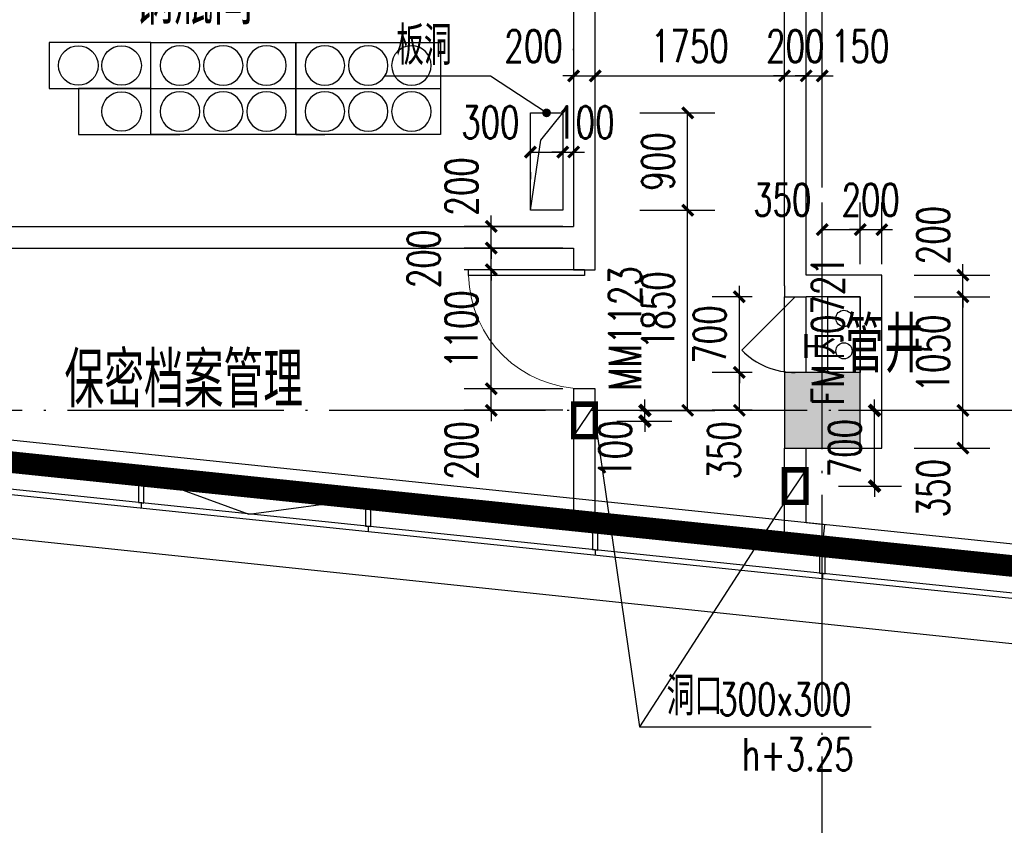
# Model space of a CAD drawing. Extents: x 797781 to 1255204, y 21234 to 1024248.
# Tile 227 of 256: x 897486 to 906591, y 268385 to 275833. Entities that reach past the tile are written whole.
import ezdxf

# ---------------------------------------------------------------- set-up
doc = ezdxf.new("R2010")
doc.units = 0
doc.header["$LTSCALE"] = 1000
doc.header["$MEASUREMENT"] = 0
doc.linetypes.add('230303生产综合楼-平面图_t8$0$DOTE', pattern=[2.42, 2, -0.2, 0.02, -0.2])
doc.linetypes.add('__DASH', pattern=[0.35, 0.25, -0.1])
for name, color, linetype in [('230303生产综合楼-平面图_t8$0$3T_WOOD', 21, 'Continuous'), ('230303生产综合楼-平面图_t8$0$A气体灭火瓶组', 4, 'Continuous'), ('230303生产综合楼-平面图_t8$0$COLUMN', 40, 'Continuous'), ('230303生产综合楼-平面图_t8$0$CURTWALL', 4, 'Continuous'), ('230303生产综合楼-平面图_t8$0$DIM_LEAD', 3, 'Continuous'), ('230303生产综合楼-平面图_t8$0$DOTE', 1, '230303生产综合楼-平面图_t8$0$DOTE'), ('230303生产综合楼-平面图_t8$0$PUB_DIM', 3, 'Continuous'), ('230303生产综合楼-平面图_t8$0$PUB_HATCH', 8, 'Continuous'), ('230303生产综合楼-平面图_t8$0$PUB_TEXT', 7, 'Continuous'), ('230303生产综合楼-平面图_t8$0$VPIPE-雨水', 4, 'Continuous'), ('230303生产综合楼-平面图_t8$0$WALL', 40, 'Continuous'), ('230303生产综合楼-平面图_t8$0$WINDOW', 4, 'Continuous'), ('230303生产综合楼-平面图_t8$0$WINDOW_TEXT', 7, 'Continuous'), ('230303生产综合楼-平面图_t8$0$板洞', 6, 'Continuous'), ('230303生产综合楼-平面图_t8$0$看线', 115, 'Continuous'), ('A-暖通提建筑洞口', 1, 'Continuous'), ('DIM_LEAD', 3, 'Continuous'), ('PUB_DIM', 3, 'Continuous'), ('PUB_HATCH', 8, 'Continuous'), ('PUB_TEXT', 7, 'Continuous'), ('WINDOW', 4, 'Continuous')]:
    doc.layers.add(name, color=color, linetype=linetype)
doc.styles.add('230303生产综合楼-平面图_t8$0$_TCH_DIM', font='SIMPLEX', dxfattribs={"bigfont": 'GBCBIG'})
doc.styles.add('230303生产综合楼-平面图_T8$0$_TCH_DIM_T3', font='SIMPLEX', dxfattribs={"width": 0.705882, "bigfont": 'GBCBIG'})
doc.styles.add('230303生产综合楼-平面图_t8$0$_TCH_WINDOW', font='SIMPLEX', dxfattribs={"height": 3.5, "bigfont": 'GBCBIG'})
doc.styles.add('_TCH_DIM', font='SIMPLEX', dxfattribs={"bigfont": 'GBCBIG'})
doc.styles.add('_TCH_DIM_T3', font='SIMPLEX', dxfattribs={"width": 0.705882, "bigfont": 'GBCBIG'})
doc.dimstyles.new('230303生产综合楼-平面图_T8$0$_TCH_ARCH&&100', dxfattribs={"dimtxt": 297.5, "dimasz": 100, "dimexe": 250, "dimexo": 300, "dimgap": 126.25, "dimtad": 1, "dimdec": 0, "dimzin": 0, "dimdsep": 46, "dimtxsty": '230303生产综合楼-平面图_T8$0$_TCH_DIM_T3', "dimblk": '230303生产综合楼-平面图_t8$0$_ArchTick', "dimcen": 0.09, "dimclrt": 7, "dimazin": 2, "dimtfac": 1, "dimtdec": 0, "dimtix": 1, "dimtmove": 2, "dimatfit": 3, "dimfxl": 1, "dimtolj": 1, "dimtzin": 0, "dimarcsym": 0})
doc.dimstyles.new('_TCH_ARCH&&100', dxfattribs={"dimtxt": 297.5, "dimasz": 100, "dimexe": 250, "dimexo": 300, "dimgap": 126.25, "dimtad": 1, "dimdec": 0, "dimzin": 0, "dimdsep": 46, "dimtxsty": '_TCH_DIM_T3', "dimblk": 'ARCHTICK', "dimcen": 0.09, "dimclrt": 7, "dimazin": 2, "dimtfac": 1, "dimtdec": 0, "dimtix": 1, "dimtmove": 2, "dimatfit": 3, "dimfxl": 1, "dimtolj": 1, "dimtzin": 0, "dimarcsym": 0})

# ---------------------------------------------------------------- blocks, each defined once
blk = doc.blocks.new('AQ2')
at = {"color": 6, "linetype": '__DASH', "ltscale": 4, "const_width": 200}
blk.add_lwpolyline([(1125985.2, 272623.2), (1125985.2, 263323.2), (1058450.7, 263323.2), (1032885.2, 265973.6), (1032885.2, 272623.2)], dxfattribs=at)
blk = doc.blocks.new('_ArchTick')
at = {"color": 0, "linetype": 'ByBlock', "const_width": 0.4}
blk.add_lwpolyline([(-0.5, -0.5), (0.5, 0.5)], dxfattribs=at)
blk = doc.blocks.new('*D6652')
at = {"layer": 'Defpoints', "color": 0, "transparency": 16777216}
for p in [(642060, 269163.9), (642618.4, 269163.9), (642060, 269064.2)]:
    blk.add_point(p, dxfattribs=at)
at = {"layer": 'PUB_DIM', "color": 0, "lineweight": -2, "transparency": 16777216}
for p, q in [((642618.4, 269163.9), (642618.4, 269263.9)), ((642360, 269163.9), (642868.4, 269163.9)), ((642618.4, 269064.2), (642618.4, 269163.9)), ((642360, 269064.2), (642868.4, 269064.2)), ((642618.4, 269064.2), (642618.4, 268964.2))]:
    blk.add_line(p, q, dxfattribs=at)
at = {"layer": 'PUB_DIM', "color": 0, "lineweight": -2, "transparency": 16777216, "xscale": 100, "yscale": 100, "zscale": 100}
for p, rotation in [((642618.4, 269163.9), 270), ((642618.4, 269064.2), 90)]:
    blk.add_blockref('_ArchTick', p, dxfattribs=dict(at, rotation=rotation))
at = {"layer": 'PUB_DIM', "color": 7, "transparency": 16777216, "insert": (642343.4, 268801.2), "char_height": 297.5, "attachment_point": 5, "rotation": 90, "style": '_TCH_DIM_T3'}
blk.add_mtext('\\A1;100', dxfattribs=at)
blk = doc.blocks.new('*D6653')
at = {"layer": 'Defpoints', "color": 0, "transparency": 16777216}
for p in [(644109.1, 269163.9), (644742.4, 269163.9), (644109.1, 268464.3)]:
    blk.add_point(p, dxfattribs=at)
at = {"layer": 'PUB_DIM', "color": 0, "lineweight": -2, "transparency": 16777216}
for p, q in [((644742.4, 269163.9), (644742.4, 269263.9)), ((644409.1, 269163.9), (644992.4, 269163.9)), ((644742.4, 268464.3), (644742.4, 269163.9)), ((644409.1, 268464.3), (644992.4, 268464.3)), ((644742.4, 268464.3), (644742.4, 268364.3))]:
    blk.add_line(p, q, dxfattribs=at)
at = {"layer": 'PUB_DIM', "color": 0, "lineweight": -2, "transparency": 16777216, "xscale": 100, "yscale": 100, "zscale": 100}
for p, rotation in [((644742.4, 269163.9), 270), ((644742.4, 268464.3), 90)]:
    blk.add_blockref('_ArchTick', p, dxfattribs=dict(at, rotation=rotation))
at = {"layer": 'PUB_DIM', "color": 7, "transparency": 16777216, "insert": (644467.4, 268814.1), "char_height": 297.5, "attachment_point": 5, "rotation": 90, "style": '_TCH_DIM_T3'}
blk.add_mtext('\\A1;700', dxfattribs=at)
blk = doc.blocks.new('230303生产综合楼-平面图_t8$0$_ArchTick')
at = {"color": 0, "linetype": 'ByBlock', "const_width": 0.3}
blk.add_lwpolyline([(-0.5, -0.5), (0.5, 0.5)], dxfattribs=at)
blk = doc.blocks.new('*D6293')
at = {"layer": '230303生产综合楼-平面图_t8$0$PUB_DIM', "color": 0, "lineweight": -2, "transparency": 16777216}
for p, q in [((1066221, 85224.2), (1066912.1, 85224.2)), ((1066662.1, 83374.2), (1066662.1, 85224.2)), ((1066221, 83374.2), (1066912.1, 83374.2))]:
    blk.add_line(p, q, dxfattribs=at)
at = {"layer": 'Defpoints', "color": 0, "transparency": 16777216}
for p in [(1065921, 85224.2), (1066662.1, 85224.2), (1065921, 83374.2)]:
    blk.add_point(p, dxfattribs=at)
at = {"layer": '230303生产综合楼-平面图_t8$0$PUB_DIM', "color": 0, "lineweight": -2, "transparency": 16777216, "xscale": 100, "yscale": 100, "zscale": 100}
for p, rotation in [((1066662.1, 85224.2), 90), ((1066662.1, 83374.2), 270)]:
    blk.add_blockref('230303生产综合楼-平面图_t8$0$_ArchTick', p, dxfattribs=dict(at, rotation=rotation))
at = {"layer": '230303生产综合楼-平面图_t8$0$PUB_DIM', "color": 7, "transparency": 16777216, "insert": (1066387.1, 84299.2), "char_height": 297.5, "attachment_point": 5, "rotation": 90, "style": '230303生产综合楼-平面图_T8$0$_TCH_DIM_T3'}
blk.add_mtext('\\A1;1850', dxfattribs=at)
blk = doc.blocks.new('*D6294')
at = {"layer": '230303生产综合楼-平面图_t8$0$PUB_DIM', "color": 0, "lineweight": -2, "transparency": 16777216}
for p, q in [((1066221, 86124.2), (1066912.1, 86124.2)), ((1066662.1, 85224.2), (1066662.1, 86124.2)), ((1066221, 85224.2), (1066912.1, 85224.2))]:
    blk.add_line(p, q, dxfattribs=at)
at = {"layer": 'Defpoints', "color": 0, "transparency": 16777216}
for p in [(1065921, 86124.2), (1066662.1, 86124.2), (1065921, 85224.2)]:
    blk.add_point(p, dxfattribs=at)
at = {"layer": '230303生产综合楼-平面图_t8$0$PUB_DIM', "color": 0, "lineweight": -2, "transparency": 16777216, "xscale": 100, "yscale": 100, "zscale": 100}
for p, rotation in [((1066662.1, 86124.2), 90), ((1066662.1, 85224.2), 270)]:
    blk.add_blockref('230303生产综合楼-平面图_t8$0$_ArchTick', p, dxfattribs=dict(at, rotation=rotation))
at = {"layer": '230303生产综合楼-平面图_t8$0$PUB_DIM', "color": 7, "transparency": 16777216, "insert": (1066387.1, 85674.2), "char_height": 297.5, "attachment_point": 5, "rotation": 90, "style": '230303生产综合楼-平面图_T8$0$_TCH_DIM_T3'}
blk.add_mtext('\\A1;900', dxfattribs=at)
blk = doc.blocks.new('*D6295')
at = {"layer": '230303生产综合楼-平面图_t8$0$PUB_DIM', "color": 0, "lineweight": -2, "transparency": 16777216}
for p, q in [((1065207.4, 85761.8), (1065507.4, 85761.8)), ((1065207.4, 85575.2), (1065207.4, 85511.8)), ((1065507.4, 85575.2), (1065507.4, 85511.8))]:
    blk.add_line(p, q, dxfattribs=at)
at = {"layer": 'Defpoints', "color": 0, "transparency": 16777216}
for p in [(1065207.4, 85875.2), (1065507.4, 85875.2), (1065507.4, 85761.8)]:
    blk.add_point(p, dxfattribs=at)
at = {"layer": '230303生产综合楼-平面图_t8$0$PUB_DIM', "color": 0, "lineweight": -2, "transparency": 16777216, "xscale": 100, "yscale": 100, "zscale": 100, "rotation": 180}
blk.add_blockref('230303生产综合楼-平面图_t8$0$_ArchTick', (1065207.4, 85761.8), dxfattribs=at)
at = {"layer": '230303生产综合楼-平面图_t8$0$PUB_DIM', "color": 0, "lineweight": -2, "transparency": 16777216, "xscale": 100, "yscale": 100, "zscale": 100}
blk.add_blockref('230303生产综合楼-平面图_t8$0$_ArchTick', (1065507.4, 85761.8), dxfattribs=at)
at = {"layer": '230303生产综合楼-平面图_t8$0$PUB_DIM', "color": 7, "transparency": 16777216, "insert": (1064837.4, 86036.8), "char_height": 297.5, "attachment_point": 5, "style": '230303生产综合楼-平面图_T8$0$_TCH_DIM_T3'}
blk.add_mtext('\\A1;300', dxfattribs=at)
blk = doc.blocks.new('*D6296')
at = {"layer": '230303生产综合楼-平面图_t8$0$PUB_DIM', "color": 0, "lineweight": -2, "transparency": 16777216}
for p, q in [((1065507.4, 85761.8), (1065407.4, 85761.8)), ((1065507.4, 85761.8), (1065607.4, 85761.8)), ((1065607.4, 85761.8), (1065707.4, 85761.8)), ((1065507.4, 85575.2), (1065507.4, 85511.8)), ((1065607.4, 85575.2), (1065607.4, 85511.8))]:
    blk.add_line(p, q, dxfattribs=at)
at = {"layer": 'Defpoints', "color": 0, "transparency": 16777216}
for p in [(1065507.4, 85875.2), (1065607.4, 85875.2), (1065607.4, 85761.8)]:
    blk.add_point(p, dxfattribs=at)
at = {"layer": '230303生产综合楼-平面图_t8$0$PUB_DIM', "color": 0, "lineweight": -2, "transparency": 16777216, "xscale": 100, "yscale": 100, "zscale": 100}
blk.add_blockref('230303生产综合楼-平面图_t8$0$_ArchTick', (1065507.4, 85761.8), dxfattribs=at)
at = {"layer": '230303生产综合楼-平面图_t8$0$PUB_DIM', "color": 0, "lineweight": -2, "transparency": 16777216, "xscale": 100, "yscale": 100, "zscale": 100, "rotation": 180}
blk.add_blockref('230303生产综合楼-平面图_t8$0$_ArchTick', (1065607.4, 85761.8), dxfattribs=at)
at = {"layer": '230303生产综合楼-平面图_t8$0$PUB_DIM', "color": 7, "transparency": 16777216, "insert": (1065716.3, 86036.8), "char_height": 297.5, "attachment_point": 5, "style": '230303生产综合楼-平面图_T8$0$_TCH_DIM_T3'}
blk.add_mtext('\\A1;100', dxfattribs=at)
blk = doc.blocks.new('230303生产综合楼-平面图_t8$0$2WLGJ')
at = {"layer": '230303生产综合楼-平面图_t8$0$3T_WOOD'}
for points in [[(1026060.5, 71193.9), (1026110.2, 71188.7), (1026110.2, 71440.1), (1026060.2, 71445.3)], [(1028160.5, 70976.2), (1028210.2, 70971), (1028210.2, 71222.4), (1028160.2, 71227.6)], [(1030260.5, 70758.5), (1030310.2, 70753.3), (1030310.2, 71004.7), (1030260.2, 71009.9)], [(1032360.5, 70540.8), (1032410.2, 70535.6), (1032410.2, 70786.9), (1032360.2, 70792.2)]]:
    blk.add_lwpolyline(points, close=True, dxfattribs=at)
for points in [[(1026085.4, 71191.3), (1026085.4, 71141)], [(1028185.4, 70973.6), (1028185.4, 70923.3)], [(1030285.4, 70755.9), (1030285.4, 70705.6)], [(1032385.4, 70538.2), (1032385.4, 70487.9)]]:
    blk.add_lwpolyline(points, dxfattribs=at)
blk = doc.blocks.new('230303生产综合楼-平面图_t8$0$气灭瓶组')
at = {"layer": '230303生产综合楼-平面图_t8$0$A气体灭火瓶组', "color": 0}
for p, q in [((1340, -425), (0, -425)), ((1340, -850), (1340, -425)), ((1340, -850), (1070, -850))]:
    blk.add_line(p, q, dxfattribs=at)
blk.add_lwpolyline([(1340, 0), (0, 0), (0, -850), (1340, -850)], close=True, dxfattribs=at)
for centre in [(270, -212.5), (670, -212.5), (1070, -212.5), (270, -637.5), (670, -637.5), (1070, -637.5)]:
    blk.add_circle(centre, 183, dxfattribs=at)
blk = doc.blocks.new('*D5282')
at = {"layer": '230303生产综合楼-平面图_t8$0$PUB_DIM', "color": 0, "lineweight": -2, "transparency": 16777216}
for p, q in [((902608, 275550.6), (902608, 275563.3)), ((902808, 275550.6), (902808, 275563.3)), ((902608, 275313.3), (902508, 275313.3)), ((902608, 275313.3), (902808, 275313.3)), ((902808, 275313.3), (902908, 275313.3))]:
    blk.add_line(p, q, dxfattribs=at)
at = {"layer": 'Defpoints', "color": 0, "transparency": 16777216}
for p in [(902808, 275313.3), (902608, 275250.6), (902808, 275250.6)]:
    blk.add_point(p, dxfattribs=at)
at = {"layer": '230303生产综合楼-平面图_t8$0$PUB_DIM', "color": 0, "lineweight": -2, "transparency": 16777216, "xscale": 100, "yscale": 100, "zscale": 100}
blk.add_blockref('230303生产综合楼-平面图_t8$0$_ArchTick', (902608, 275313.3), dxfattribs=at)
at = {"layer": '230303生产综合楼-平面图_t8$0$PUB_DIM', "color": 0, "lineweight": -2, "transparency": 16777216, "xscale": 100, "yscale": 100, "zscale": 100, "rotation": 180}
blk.add_blockref('230303生产综合楼-平面图_t8$0$_ArchTick', (902808, 275313.3), dxfattribs=at)
at = {"layer": '230303生产综合楼-平面图_t8$0$PUB_DIM', "color": 7, "transparency": 16777216, "insert": (902238, 275588.3), "char_height": 297.5, "attachment_point": 5, "style": '230303生产综合楼-平面图_T8$0$_TCH_DIM_T3'}
blk.add_mtext('\\A1;200', dxfattribs=at)
blk = doc.blocks.new('*D5283')
at = {"layer": '230303生产综合楼-平面图_t8$0$PUB_DIM', "color": 0, "lineweight": -2, "transparency": 16777216}
for p, q in [((902808, 275550.6), (902808, 275563.3)), ((904558, 275550.6), (904558, 275563.3)), ((902808, 275313.3), (904558, 275313.3))]:
    blk.add_line(p, q, dxfattribs=at)
at = {"layer": 'Defpoints', "color": 0, "transparency": 16777216}
for p in [(904558, 275313.3), (902808, 275250.6), (904558, 275250.6)]:
    blk.add_point(p, dxfattribs=at)
at = {"layer": '230303生产综合楼-平面图_t8$0$PUB_DIM', "color": 0, "lineweight": -2, "transparency": 16777216, "xscale": 100, "yscale": 100, "zscale": 100, "rotation": 180}
blk.add_blockref('230303生产综合楼-平面图_t8$0$_ArchTick', (902808, 275313.3), dxfattribs=at)
at = {"layer": '230303生产综合楼-平面图_t8$0$PUB_DIM', "color": 0, "lineweight": -2, "transparency": 16777216, "xscale": 100, "yscale": 100, "zscale": 100}
blk.add_blockref('230303生产综合楼-平面图_t8$0$_ArchTick', (904558, 275313.3), dxfattribs=at)
at = {"layer": '230303生产综合楼-平面图_t8$0$PUB_DIM', "color": 7, "transparency": 16777216, "insert": (903683, 275588.3), "char_height": 297.5, "attachment_point": 5, "style": '230303生产综合楼-平面图_T8$0$_TCH_DIM_T3'}
blk.add_mtext('\\A1;1750', dxfattribs=at)
blk = doc.blocks.new('*D5284')
at = {"layer": '230303生产综合楼-平面图_t8$0$PUB_DIM', "color": 0, "lineweight": -2, "transparency": 16777216}
for p, q in [((904558, 275550.6), (904558, 275563.3)), ((904758, 275550.6), (904758, 275563.3)), ((904558, 275313.3), (904458, 275313.3)), ((904558, 275313.3), (904758, 275313.3)), ((904758, 275313.3), (904858, 275313.3))]:
    blk.add_line(p, q, dxfattribs=at)
at = {"layer": 'Defpoints', "color": 0, "transparency": 16777216}
for p in [(904758, 275313.3), (904558, 275250.6), (904758, 275250.6)]:
    blk.add_point(p, dxfattribs=at)
at = {"layer": '230303生产综合楼-平面图_t8$0$PUB_DIM', "color": 0, "lineweight": -2, "transparency": 16777216, "xscale": 100, "yscale": 100, "zscale": 100}
blk.add_blockref('230303生产综合楼-平面图_t8$0$_ArchTick', (904558, 275313.3), dxfattribs=at)
at = {"layer": '230303生产综合楼-平面图_t8$0$PUB_DIM', "color": 0, "lineweight": -2, "transparency": 16777216, "xscale": 100, "yscale": 100, "zscale": 100, "rotation": 180}
blk.add_blockref('230303生产综合楼-平面图_t8$0$_ArchTick', (904758, 275313.3), dxfattribs=at)
at = {"layer": '230303生产综合楼-平面图_t8$0$PUB_DIM', "color": 7, "transparency": 16777216, "insert": (904658, 275588.3), "char_height": 297.5, "attachment_point": 5, "style": '230303生产综合楼-平面图_T8$0$_TCH_DIM_T3'}
blk.add_mtext('\\A1;200', dxfattribs=at)
blk = doc.blocks.new('*D5285')
at = {"layer": '230303生产综合楼-平面图_t8$0$PUB_DIM', "color": 0, "lineweight": -2, "transparency": 16777216}
for p, q in [((904758, 275550.6), (904758, 275563.3)), ((904908, 275550.6), (904908, 275563.3)), ((904758, 275313.3), (904658, 275313.3)), ((904758, 275313.3), (904908, 275313.3)), ((904908, 275313.3), (905008, 275313.3))]:
    blk.add_line(p, q, dxfattribs=at)
at = {"layer": 'Defpoints', "color": 0, "transparency": 16777216}
for p in [(904908, 275313.3), (904758, 275250.6), (904908, 275250.6)]:
    blk.add_point(p, dxfattribs=at)
at = {"layer": '230303生产综合楼-平面图_t8$0$PUB_DIM', "color": 0, "lineweight": -2, "transparency": 16777216, "xscale": 100, "yscale": 100, "zscale": 100}
blk.add_blockref('230303生产综合楼-平面图_t8$0$_ArchTick', (904758, 275313.3), dxfattribs=at)
at = {"layer": '230303生产综合楼-平面图_t8$0$PUB_DIM', "color": 0, "lineweight": -2, "transparency": 16777216, "xscale": 100, "yscale": 100, "zscale": 100, "rotation": 180}
blk.add_blockref('230303生产综合楼-平面图_t8$0$_ArchTick', (904908, 275313.3), dxfattribs=at)
at = {"layer": '230303生产综合楼-平面图_t8$0$PUB_DIM', "color": 7, "transparency": 16777216, "insert": (905258, 275588.3), "char_height": 297.5, "attachment_point": 5, "style": '230303生产综合楼-平面图_T8$0$_TCH_DIM_T3'}
blk.add_mtext('\\A1;150', dxfattribs=at)
blk = doc.blocks.new('*D5286')
at = {"layer": '230303生产综合楼-平面图_t8$0$PUB_DIM', "color": 0, "lineweight": -2, "transparency": 16777216}
for p, q in [((904908, 273571.6), (904908, 274142.2)), ((905258, 273571.6), (905258, 274142.2)), ((904908, 273892.2), (905258, 273892.2))]:
    blk.add_line(p, q, dxfattribs=at)
at = {"layer": 'Defpoints', "color": 0, "transparency": 16777216}
for p in [(905258, 273892.2), (904908, 273271.6), (905258, 273271.6)]:
    blk.add_point(p, dxfattribs=at)
at = {"layer": '230303生产综合楼-平面图_t8$0$PUB_DIM', "color": 0, "lineweight": -2, "transparency": 16777216, "xscale": 100, "yscale": 100, "zscale": 100, "rotation": 180}
blk.add_blockref('230303生产综合楼-平面图_t8$0$_ArchTick', (904908, 273892.2), dxfattribs=at)
at = {"layer": '230303生产综合楼-平面图_t8$0$PUB_DIM', "color": 0, "lineweight": -2, "transparency": 16777216, "xscale": 100, "yscale": 100, "zscale": 100}
blk.add_blockref('230303生产综合楼-平面图_t8$0$_ArchTick', (905258, 273892.2), dxfattribs=at)
at = {"layer": '230303生产综合楼-平面图_t8$0$PUB_DIM', "color": 7, "transparency": 16777216, "insert": (904538, 274167.2), "char_height": 297.5, "attachment_point": 5, "style": '230303生产综合楼-平面图_T8$0$_TCH_DIM_T3'}
blk.add_mtext('\\A1;350', dxfattribs=at)
blk = doc.blocks.new('*D5287')
at = {"layer": '230303生产综合楼-平面图_t8$0$PUB_DIM', "color": 0, "lineweight": -2, "transparency": 16777216}
for p, q in [((905258, 273571.6), (905258, 274142.2)), ((905458, 273571.6), (905458, 274142.2)), ((905258, 273892.2), (905158, 273892.2)), ((905258, 273892.2), (905458, 273892.2)), ((905458, 273892.2), (905558, 273892.2))]:
    blk.add_line(p, q, dxfattribs=at)
at = {"layer": 'Defpoints', "color": 0, "transparency": 16777216}
for p in [(905458, 273892.2), (905258, 273271.6), (905458, 273271.6)]:
    blk.add_point(p, dxfattribs=at)
at = {"layer": '230303生产综合楼-平面图_t8$0$PUB_DIM', "color": 0, "lineweight": -2, "transparency": 16777216, "xscale": 100, "yscale": 100, "zscale": 100}
blk.add_blockref('230303生产综合楼-平面图_t8$0$_ArchTick', (905258, 273892.2), dxfattribs=at)
at = {"layer": '230303生产综合楼-平面图_t8$0$PUB_DIM', "color": 0, "lineweight": -2, "transparency": 16777216, "xscale": 100, "yscale": 100, "zscale": 100, "rotation": 180}
blk.add_blockref('230303生产综合楼-平面图_t8$0$_ArchTick', (905458, 273892.2), dxfattribs=at)
at = {"layer": '230303生产综合楼-平面图_t8$0$PUB_DIM', "color": 7, "transparency": 16777216, "insert": (905355.1, 274167.2), "char_height": 297.5, "attachment_point": 5, "style": '230303生产综合楼-平面图_T8$0$_TCH_DIM_T3'}
blk.add_mtext('\\A1;200', dxfattribs=at)
blk = doc.blocks.new('*D5288')
at = {"layer": '230303生产综合楼-平面图_t8$0$PUB_DIM', "color": 0, "lineweight": -2, "transparency": 16777216}
for p, q in [((905758, 272221.6), (906458.5, 272221.6)), ((906208.5, 271871.6), (906208.5, 272221.6)), ((905758, 271871.6), (906458.5, 271871.6))]:
    blk.add_line(p, q, dxfattribs=at)
at = {"layer": 'Defpoints', "color": 0, "transparency": 16777216}
for p in [(905458, 272221.6), (906208.5, 272221.6), (905458, 271871.6)]:
    blk.add_point(p, dxfattribs=at)
at = {"layer": '230303生产综合楼-平面图_t8$0$PUB_DIM', "color": 0, "lineweight": -2, "transparency": 16777216, "xscale": 100, "yscale": 100, "zscale": 100}
for p, rotation in [((906208.5, 272221.6), 90), ((906208.5, 271871.6), 270)]:
    blk.add_blockref('230303生产综合楼-平面图_t8$0$_ArchTick', p, dxfattribs=dict(at, rotation=rotation))
at = {"layer": '230303生产综合楼-平面图_t8$0$PUB_DIM', "color": 7, "transparency": 16777216, "insert": (905933.5, 271501.6), "char_height": 297.5, "attachment_point": 5, "rotation": 90, "style": '230303生产综合楼-平面图_T8$0$_TCH_DIM_T3'}
blk.add_mtext('\\A1;350', dxfattribs=at)
blk = doc.blocks.new('*D5289')
at = {"layer": '230303生产综合楼-平面图_t8$0$PUB_DIM', "color": 0, "lineweight": -2, "transparency": 16777216}
for p, q in [((905758, 273271.6), (906458.5, 273271.6)), ((906208.5, 272221.6), (906208.5, 273271.6)), ((905758, 272221.6), (906458.5, 272221.6))]:
    blk.add_line(p, q, dxfattribs=at)
at = {"layer": 'Defpoints', "color": 0, "transparency": 16777216}
for p in [(905458, 273271.6), (906208.5, 273271.6), (905458, 272221.6)]:
    blk.add_point(p, dxfattribs=at)
at = {"layer": '230303生产综合楼-平面图_t8$0$PUB_DIM', "color": 0, "lineweight": -2, "transparency": 16777216, "xscale": 100, "yscale": 100, "zscale": 100}
for p, rotation in [((906208.5, 273271.6), 90), ((906208.5, 272221.6), 270)]:
    blk.add_blockref('230303生产综合楼-平面图_t8$0$_ArchTick', p, dxfattribs=dict(at, rotation=rotation))
at = {"layer": '230303生产综合楼-平面图_t8$0$PUB_DIM', "color": 7, "transparency": 16777216, "insert": (905933.5, 272746.6), "char_height": 297.5, "attachment_point": 5, "rotation": 90, "style": '230303生产综合楼-平面图_T8$0$_TCH_DIM_T3'}
blk.add_mtext('\\A1;1050', dxfattribs=at)
blk = doc.blocks.new('*D5290')
at = {"layer": '230303生产综合楼-平面图_t8$0$PUB_DIM', "color": 0, "lineweight": -2, "transparency": 16777216}
for p, q in [((906208.5, 273471.6), (906208.5, 273571.6)), ((905758, 273471.6), (906458.5, 273471.6)), ((906208.5, 273271.6), (906208.5, 273471.6)), ((905758, 273271.6), (906458.5, 273271.6)), ((906208.5, 273271.6), (906208.5, 273171.6))]:
    blk.add_line(p, q, dxfattribs=at)
at = {"layer": 'Defpoints', "color": 0, "transparency": 16777216}
for p in [(905458, 273471.6), (906208.5, 273471.6), (905458, 273271.6)]:
    blk.add_point(p, dxfattribs=at)
at = {"layer": '230303生产综合楼-平面图_t8$0$PUB_DIM', "color": 0, "lineweight": -2, "transparency": 16777216, "xscale": 100, "yscale": 100, "zscale": 100}
for p, rotation in [((906208.5, 273471.6), 270), ((906208.5, 273271.6), 90)]:
    blk.add_blockref('230303生产综合楼-平面图_t8$0$_ArchTick', p, dxfattribs=dict(at, rotation=rotation))
at = {"layer": '230303生产综合楼-平面图_t8$0$PUB_DIM', "color": 7, "transparency": 16777216, "insert": (905933.5, 273841.6), "char_height": 297.5, "attachment_point": 5, "rotation": 90, "style": '230303生产综合楼-平面图_T8$0$_TCH_DIM_T3'}
blk.add_mtext('\\A1;200', dxfattribs=at)
blk = doc.blocks.new('*D5291')
at = {"layer": '230303生产综合楼-平面图_t8$0$PUB_DIM', "color": 0, "lineweight": -2, "transparency": 16777216}
for p, q in [((904258, 272571.6), (903890.6, 272571.6)), ((904140.6, 272221.6), (904140.6, 272571.6)), ((904258, 272221.6), (903890.6, 272221.6))]:
    blk.add_line(p, q, dxfattribs=at)
at = {"layer": 'Defpoints', "color": 0, "transparency": 16777216}
for p in [(904140.6, 272571.6), (904558, 272571.6), (904558, 272221.6)]:
    blk.add_point(p, dxfattribs=at)
at = {"layer": '230303生产综合楼-平面图_t8$0$PUB_DIM', "color": 0, "lineweight": -2, "transparency": 16777216, "xscale": 100, "yscale": 100, "zscale": 100}
for p, rotation in [((904140.6, 272571.6), 90), ((904140.6, 272221.6), 270)]:
    blk.add_blockref('230303生产综合楼-平面图_t8$0$_ArchTick', p, dxfattribs=dict(at, rotation=rotation))
at = {"layer": '230303生产综合楼-平面图_t8$0$PUB_DIM', "color": 7, "transparency": 16777216, "insert": (903998.2, 271851.6), "char_height": 297.5, "attachment_point": 5, "rotation": 90, "style": '230303生产综合楼-平面图_T8$0$_TCH_DIM_T3'}
blk.add_mtext('\\A1;350', dxfattribs=at)
blk = doc.blocks.new('*D5292')
at = {"layer": '230303生产综合楼-平面图_t8$0$PUB_DIM', "color": 0, "lineweight": -2, "transparency": 16777216}
for p, q in [((904140.6, 273271.6), (904140.6, 273371.6)), ((904258, 273271.6), (903890.6, 273271.6)), ((904140.6, 272571.6), (904140.6, 273271.6)), ((904258, 272571.6), (903890.6, 272571.6)), ((904140.6, 272571.6), (904140.6, 272471.6))]:
    blk.add_line(p, q, dxfattribs=at)
at = {"layer": 'Defpoints', "color": 0, "transparency": 16777216}
for p in [(904140.6, 273271.6), (904558, 273271.6), (904558, 272571.6)]:
    blk.add_point(p, dxfattribs=at)
at = {"layer": '230303生产综合楼-平面图_t8$0$PUB_DIM', "color": 0, "lineweight": -2, "transparency": 16777216, "xscale": 100, "yscale": 100, "zscale": 100}
for p, rotation in [((904140.6, 273271.6), 270), ((904140.6, 272571.6), 90)]:
    blk.add_blockref('230303生产综合楼-平面图_t8$0$_ArchTick', p, dxfattribs=dict(at, rotation=rotation))
at = {"layer": '230303生产综合楼-平面图_t8$0$PUB_DIM', "color": 7, "transparency": 16777216, "insert": (903865.6, 272921.6), "char_height": 297.5, "attachment_point": 5, "rotation": 90, "style": '230303生产综合楼-平面图_T8$0$_TCH_DIM_T3'}
blk.add_mtext('\\A1;700', dxfattribs=at)
blk = doc.blocks.new('*D5293')
at = {"layer": '230303生产综合楼-平面图_t8$0$PUB_DIM', "color": 0, "lineweight": -2, "transparency": 16777216}
for p, q in [((901846.1, 272421.6), (901846.1, 272521.6)), ((902508, 272421.6), (901596.1, 272421.6)), ((901846.1, 272221.6), (901846.1, 272421.6)), ((902508, 272221.6), (901596.1, 272221.6)), ((901846.1, 272221.6), (901846.1, 272121.6))]:
    blk.add_line(p, q, dxfattribs=at)
at = {"layer": 'Defpoints', "color": 0, "transparency": 16777216}
for p in [(901846.1, 272421.6), (902808, 272421.6), (902808, 272221.6)]:
    blk.add_point(p, dxfattribs=at)
at = {"layer": '230303生产综合楼-平面图_t8$0$PUB_DIM', "color": 0, "lineweight": -2, "transparency": 16777216, "xscale": 100, "yscale": 100, "zscale": 100}
for p, rotation in [((901846.1, 272421.6), 270), ((901846.1, 272221.6), 90)]:
    blk.add_blockref('230303生产综合楼-平面图_t8$0$_ArchTick', p, dxfattribs=dict(at, rotation=rotation))
at = {"layer": '230303生产综合楼-平面图_t8$0$PUB_DIM', "color": 7, "transparency": 16777216, "insert": (901571.1, 271851.6), "char_height": 297.5, "attachment_point": 5, "rotation": 90, "style": '230303生产综合楼-平面图_T8$0$_TCH_DIM_T3'}
blk.add_mtext('\\A1;200', dxfattribs=at)
blk = doc.blocks.new('*D5294')
at = {"layer": '230303生产综合楼-平面图_t8$0$PUB_DIM', "color": 0, "lineweight": -2, "transparency": 16777216}
for p, q in [((902508, 273521.6), (901596.1, 273521.6)), ((901846.1, 272421.6), (901846.1, 273521.6)), ((902508, 272421.6), (901596.1, 272421.6))]:
    blk.add_line(p, q, dxfattribs=at)
at = {"layer": 'Defpoints', "color": 0, "transparency": 16777216}
for p in [(901846.1, 273521.6), (902808, 273521.6), (902808, 272421.6)]:
    blk.add_point(p, dxfattribs=at)
at = {"layer": '230303生产综合楼-平面图_t8$0$PUB_DIM', "color": 0, "lineweight": -2, "transparency": 16777216, "xscale": 100, "yscale": 100, "zscale": 100}
for p, rotation in [((901846.1, 273521.6), 90), ((901846.1, 272421.6), 270)]:
    blk.add_blockref('230303生产综合楼-平面图_t8$0$_ArchTick', p, dxfattribs=dict(at, rotation=rotation))
at = {"layer": '230303生产综合楼-平面图_t8$0$PUB_DIM', "color": 7, "transparency": 16777216, "insert": (901571.1, 272971.6), "char_height": 297.5, "attachment_point": 5, "rotation": 90, "style": '230303生产综合楼-平面图_T8$0$_TCH_DIM_T3'}
blk.add_mtext('\\A1;1100', dxfattribs=at)
blk = doc.blocks.new('*D5295')
at = {"layer": '230303生产综合楼-平面图_t8$0$PUB_DIM', "color": 0, "lineweight": -2, "transparency": 16777216}
for p, q in [((901846.1, 273721.6), (901846.1, 273821.6)), ((902508, 273721.6), (901596.1, 273721.6)), ((901846.1, 273521.6), (901846.1, 273721.6)), ((902508, 273521.6), (901596.1, 273521.6)), ((901846.1, 273521.6), (901846.1, 273421.6))]:
    blk.add_line(p, q, dxfattribs=at)
at = {"layer": 'Defpoints', "color": 0, "transparency": 16777216}
for p in [(901846.1, 273721.6), (902808, 273721.6), (902808, 273521.6)]:
    blk.add_point(p, dxfattribs=at)
at = {"layer": '230303生产综合楼-平面图_t8$0$PUB_DIM', "color": 0, "lineweight": -2, "transparency": 16777216, "xscale": 100, "yscale": 100, "zscale": 100}
for p, rotation in [((901846.1, 273721.6), 270), ((901846.1, 273521.6), 90)]:
    blk.add_blockref('230303生产综合楼-平面图_t8$0$_ArchTick', p, dxfattribs=dict(at, rotation=rotation))
at = {"layer": '230303生产综合楼-平面图_t8$0$PUB_DIM', "color": 7, "transparency": 16777216, "insert": (901221.1, 273621.6), "char_height": 297.5, "attachment_point": 5, "rotation": 90, "style": '230303生产综合楼-平面图_T8$0$_TCH_DIM_T3'}
blk.add_mtext('\\A1;200', dxfattribs=at)
blk = doc.blocks.new('*D5296')
at = {"layer": '230303生产综合楼-平面图_t8$0$PUB_DIM', "color": 0, "lineweight": -2, "transparency": 16777216}
for p, q in [((901846.1, 273921.6), (901846.1, 274021.6)), ((902508, 273921.6), (901596.1, 273921.6)), ((901846.1, 273721.6), (901846.1, 273921.6)), ((902508, 273721.6), (901596.1, 273721.6)), ((901846.1, 273721.6), (901846.1, 273621.6))]:
    blk.add_line(p, q, dxfattribs=at)
at = {"layer": 'Defpoints', "color": 0, "transparency": 16777216}
for p in [(901846.1, 273921.6), (902808, 273921.6), (902808, 273721.6)]:
    blk.add_point(p, dxfattribs=at)
at = {"layer": '230303生产综合楼-平面图_t8$0$PUB_DIM', "color": 0, "lineweight": -2, "transparency": 16777216, "xscale": 100, "yscale": 100, "zscale": 100}
for p, rotation in [((901846.1, 273921.6), 270), ((901846.1, 273721.6), 90)]:
    blk.add_blockref('230303生产综合楼-平面图_t8$0$_ArchTick', p, dxfattribs=dict(at, rotation=rotation))
at = {"layer": '230303生产综合楼-平面图_t8$0$PUB_DIM', "color": 7, "transparency": 16777216, "insert": (901571.1, 274291.6), "char_height": 297.5, "attachment_point": 5, "rotation": 90, "style": '230303生产综合楼-平面图_T8$0$_TCH_DIM_T3'}
blk.add_mtext('\\A1;200', dxfattribs=at)
blk = doc.blocks.new('$DorLib2D$00000114')
at = {"color": 0}
blk.add_line((0.5, 0), (-0.207, 0.707), dxfattribs=at)
blk.add_arc((0.5, 0), 1, 135, 180, dxfattribs=at)
blk = doc.blocks.new('230303生产综合楼-平面图_t8$0$$DorLib2D$00000001')
for p, q in [((0.45, 0.975), (0.5, 0.975)), ((0.45, 0), (0.45, 0.975)), ((0.5, 0), (0.5, 0.975)), ((0.5, 0), (0.45, 0))]:
    blk.add_line(p, q)
at = {"lineweight": 13}
blk.add_arc((0.475, 0), 0.975, 91.46928, 180, dxfattribs=at)
blk = doc.blocks.new('_FZH')
blk.add_lwpolyline([(-0.5, -0.5), (0.5, -0.5), (0.5, 0.5), (-0.5, 0.5)], close=True)
at = {"layer": 'PUB_HATCH'}
blk.add_solid([(-0.5, -0.5), (0.5, -0.5), (-0.5, 0.5), (0.5, 0.5)], dxfattribs=at)
blk = doc.blocks.new('2FND22')
at = {"layer": 'A-暖通提建筑洞口', "const_width": 50}
for points in [[(641959.1, 269221.2), (642159.1, 269221.2), (642159.1, 268921.2), (641959.1, 268921.2)], [(643909.1, 268613.9), (644109.1, 268613.9), (644109.1, 268313.9), (643909.1, 268313.9)]]:
    blk.add_lwpolyline(points, close=True, dxfattribs=at)
at = {"layer": 'A-暖通提建筑洞口'}
for points in [[(641959.1, 268921.2), (642159.1, 269221.2)], [(643909.1, 268313.9), (644109.1, 268613.9)]]:
    blk.add_lwpolyline(points, dxfattribs=at)
at = {"layer": 'DIM_LEAD'}
for p, q in [((642159.1, 269071.2), (642568.3, 266238.2)), ((643909.1, 268313.9), (642568.3, 266238.2)), ((642568.3, 266238.2), (644710.9, 266238.2))]:
    blk.add_line(p, q, dxfattribs=at)
at = {"layer": 'PUB_TEXT', "style": '_TCH_DIM'}
blk.add_text('洞口', height=357.45, dxfattribs=at).set_placement((642819.3, 266343.2))
at = {"layer": 'PUB_TEXT', "style": '_TCH_DIM', "width": 0.705882}
for s, p in [('300x300', (643295.9, 266343.2)), ('h+3.25', (643515.9, 265835.7))]:
    blk.add_text(s, height=297.5, dxfattribs=at).set_placement(p)
at = {"layer": 'PUB_DIM'}
dim = blk.add_linear_dim(base=(642618.4, 269163.9), p1=(642060, 269064.2), p2=(642060, 269163.9), angle=90.00001, dimstyle='_TCH_ARCH&&100', dxfattribs=at)
dim.commit()
dim.dimension.update_dxf_attribs({"geometry": '*D6652', "text_midpoint": (642343.4, 268801.2), "dimtype": 161})
dim = blk.add_aligned_dim(p1=(644109.1, 268464.3), p2=(644109.1, 269163.9), distance=-633.3, dimstyle='_TCH_ARCH&&100', dxfattribs=at)
dim.commit()
dim.dimension.update_dxf_attribs({"geometry": '*D6653', "text_midpoint": (644467.4, 268814.1)})
blk = doc.blocks.new('230303生产综合楼-平面图_t8$0$2-XHS')
for points in [[(1065507.4, 85224.2), (1065207.4, 85224.2), (1065207.4, 86124.2), (1065507.4, 86124.2), (1065507.4, 85224.2)], [(1065207.4, 85224.2), (1065304.6, 85873.2), (1065507.4, 86124.2)]]:
    blk.add_lwpolyline(points)
at = {"layer": '230303生产综合楼-平面图_t8$0$DIM_LEAD'}
for p, q in [((1064838.1, 86462.9), (1063861.4, 86462.9)), ((1065357.4, 86124.2), (1064838.1, 86462.9))]:
    blk.add_line(p, q, dxfattribs=at)
at = {"layer": '230303生产综合楼-平面图_t8$0$DIM_LEAD', "const_width": 40}
blk.add_lwpolyline([(1065374.2, 86113.3, 1), (1065340.7, 86135.2, 1)], format="xyb", close=True, dxfattribs=at)
at = {"layer": '230303生产综合楼-平面图_t8$0$VPIPE-雨水'}
for centre in [(1068107.4, 84224.2), (1068107.4, 83924.2), (1068107.4, 83924.2)]:
    blk.add_circle(centre, 75, dxfattribs=at)
at = {"layer": '230303生产综合楼-平面图_t8$0$PUB_TEXT', "style": '230303生产综合楼-平面图_t8$0$_TCH_DIM'}
blk.add_text('板洞', height=357.45, dxfattribs=at).set_placement((1063966.4, 86567.9))
at = {"layer": '230303生产综合楼-平面图_t8$0$PUB_DIM'}
for base, p1, p2, picture, middle in [((1065507.4, 85761.8), (1065207.4, 85875.2), (1065507.4, 85875.2), '*D6295', (1064837.4, 86036.8)), ((1065607.4, 85761.8), (1065507.4, 85875.2), (1065607.4, 85875.2), '*D6296', (1065716.3, 86036.8))]:
    dim = blk.add_linear_dim(base=base, p1=p1, p2=p2, angle=360, dimstyle='230303生产综合楼-平面图_T8$0$_TCH_ARCH&&100', dxfattribs=at)
    dim.commit()
    dim.dimension.update_dxf_attribs({"geometry": picture, "text_midpoint": middle, "dimtype": 161})
for p1, p2, picture, middle in [((1065921, 85224.2), (1065921, 86124.2), '*D6294', (1066387.1, 85674.2)), ((1065921, 83374.2), (1065921, 85224.2), '*D6293', (1066387.1, 84299.2))]:
    dim = blk.add_aligned_dim(p1=p1, p2=p2, distance=-741.1, dimstyle='230303生产综合楼-平面图_T8$0$_TCH_ARCH&&100', dxfattribs=at)
    dim.commit()
    dim.dimension.update_dxf_attribs({"geometry": picture, "text_midpoint": middle})

msp = doc.modelspace()

# ---------------------------------------------------------------- linework, layer by layer
at = {"layer": '230303生产综合楼-平面图_t8$0$A气体灭火瓶组'}
for points in [[(898698, 275621.6), (897758, 275621.6), (897758, 275196.6), (898698, 275196.6)], [(898698, 275196.6), (898028, 275196.6), (898028, 274771.6), (898698, 274771.6)]]:
    msp.add_lwpolyline(points, close=True, dxfattribs=at)
for centre in [(898028, 275409.1), (898428, 275409.1), (898428, 274984.1)]:
    msp.add_circle(centre, 183, dxfattribs=at)
at = {"layer": '230303生产综合楼-平面图_t8$0$CURTWALL'}
for points in [[(895858, 298621.6), (963708, 298621.6), (989558, 295941.7), (989558, 268921.6), (921708, 268921.6), (895858, 271601.4)], [(895908, 298571.6), (963705.4, 298571.6), (989508, 295896.6), (989508, 268971.6), (921710.6, 268971.6), (895908, 271646.5)], [(896158, 298321.6), (963692.5, 298321.6), (989258, 295671.2), (989258, 269221.6), (921723.5, 269221.6), (896158, 271872)]]:
    msp.add_lwpolyline(points, close=True, dxfattribs=at)
msp.add_lwpolyline([(898633.4, 271615.3), (899603.9, 271261.9), (900661, 271402.1)], dxfattribs=at)
at = {"layer": '230303生产综合楼-平面图_t8$0$DOTE'}
for p, q in [((904908, 267021.6), (904908, 298621.6)), ((895508, 272221.6), (989908, 272221.6))]:
    msp.add_line(p, q, dxfattribs=at)
at = {"layer": '230303生产综合楼-平面图_t8$0$PUB_HATCH', "color": 8}
msp.add_lwpolyline([(989058, 269421.6), (921733.9, 269421.6), (896358, 272052.3), (896358, 281821.6)], dxfattribs=at)
at = {"layer": '230303生产综合楼-平面图_t8$0$WALL'}
for p, q in [((904558, 273371.6), (904558, 276571.6)), ((902608, 276471.6), (902608, 273921.6)), ((902808, 273821.6), (902808, 276471.6)), ((904758, 273471.6), (904758, 276471.6)), ((896358, 273921.6), (902608, 273921.6)), ((902808, 273521.6), (902808, 273821.6)), ((896158, 273721.6), (902608, 273721.6)), ((902608, 273721.6), (902608, 273521.6)), ((902608, 273521.6), (902808, 273521.6)), ((905458, 273471.6), (904758, 273471.6)), ((905458, 271871.6), (905458, 273471.6)), ((904558, 273371.6), (904558, 273271.6)), ((904558, 273271.6), (904758, 273271.6)), ((905258, 273271.6), (904758, 273271.6)), ((905258, 271871.6), (905258, 273271.6)), ((902808, 272421.6), (902608, 272421.6)), ((902608, 272421.6), (902608, 271182.8)), ((902808, 271182.8), (902808, 272421.6)), ((904558, 271001.4), (904558, 271871.6)), ((904758, 271181.5), (904758, 271871.6)), ((905258, 271871.6), (905458, 271871.6)), ((902608, 271182.8), (902808, 271182.8)), ((904930.4, 271163.4), (904758, 271181.5)), ((904909.5, 270964.5), (904930.4, 271163.4)), ((904909.5, 270964.5), (904558, 271001.4))]:
    msp.add_line(p, q, dxfattribs=at)
at = {"layer": '230303生产综合楼-平面图_t8$0$板洞'}
msp.add_lwpolyline([(904958, 273271.6), (905258, 273271.6), (905258, 272571.6), (904958, 272571.6)], close=True, dxfattribs=at)
at = {"layer": '230303生产综合楼-平面图_t8$0$看线'}
msp.add_lwpolyline([(895458, 299021.6), (964094.7, 299021.6), (989958, 296301.8), (989958, 268521.6), (921321.3, 268521.6), (895458, 271241.3)], close=True, dxfattribs=at)
at = {"layer": 'WINDOW'}
for p, q in [((904558, 272571.6), (904558, 273271.6)), ((904758, 272571.6), (904758, 273271.6))]:
    msp.add_line(p, q, dxfattribs=at)

# ---------------------------------------------------------------- block references
for name, p in [('AQ2', (-136727.2, 5898.4)), ('230303生产综合楼-平面图_t8$0$2WLGJ', (-127477.2, 200175.3)), ('2FND22', (260648.9, 3057.7)), ('230303生产综合楼-平面图_t8$0$2-XHS', (-162999.4, 188847.3))]:
    msp.add_blockref(name, p)
at = {"layer": '230303生产综合楼-平面图_t8$0$A气体灭火瓶组', "extrusion": (0, 0, -1), "zscale": -1}
for p in [(-900038, 275621.6), (-901378, 275621.6)]:
    msp.add_blockref('230303生产综合楼-平面图_t8$0$气灭瓶组', p, dxfattribs=at)
at = {"layer": '230303生产综合楼-平面图_t8$0$COLUMN', "xscale": 700, "yscale": 700, "zscale": 700, "rotation": 270}
msp.add_blockref('_FZH', (904908, 272221.6), dxfattribs=at)
at = {"layer": '230303生产综合楼-平面图_t8$0$WINDOW'}
ref = msp.add_blockref('230303生产综合楼-平面图_t8$0$$DorLib2D$00000001', (902708, 272971.6), dxfattribs=dict(at, xscale=1100, yscale=1100, zscale=200, rotation=90.00000265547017))
ref.add_attrib('A', 'MM1123', (903231.8, 272401.6), dxfattribs={"layer": '230303生产综合楼-平面图_t8$0$WINDOW_TEXT', "ltscale": 2, "height": 297.5, "rotation": 90, "style": '230303生产综合楼-平面图_t8$0$_TCH_WINDOW', "width": 0.705882})
at = {"layer": 'WINDOW', "xscale": 700, "yscale": 700, "zscale": 700, "rotation": 89.99999919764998}
msp.add_blockref('$DorLib2D$00000114', (904658, 272921.6), dxfattribs=at)

# ---------------------------------------------------------------- texts
at = {"layer": '230303生产综合楼-平面图_t8$0$PUB_TEXT', "style": '230303生产综合楼-平面图_t8$0$_TCH_DIM'}
for s, p in [('钢瓶间', (898541.2, 275786.7)), ('管井', (905112.6, 272571.6)), ('保密档案管理', (897899.9, 272247.5))]:
    msp.add_text(s, height=510.64, dxfattribs=at).set_placement(p)
at = {"layer": '230303生产综合楼-平面图_t8$0$WINDOW_TEXT', "style": '230303生产综合楼-平面图_t8$0$_TCH_WINDOW', "width": 0.705882}
for s, p in [('0721', (905108, 272925.7)), ('FM', (905108, 272267.4))]:
    msp.add_text(s, height=297.5, rotation=90, dxfattribs=at).set_placement(p)
at = {"layer": '230303生产综合楼-平面图_t8$0$WINDOW_TEXT', "style": '230303生产综合楼-平面图_t8$0$_TCH_WINDOW'}
msp.add_text('丙', height=357.4, rotation=90, dxfattribs=at).set_placement((905108, 272687.4))

# ---------------------------------------------------------------- dimensions: what is measured, and where the dimension line sits
at = {"layer": '230303生产综合楼-平面图_t8$0$PUB_DIM'}
for base, p1, p2, angle, picture, middle in [((902808, 275313.3), (902608, 275250.6), (902808, 275250.6), 360, '*D5282', (902238, 275588.3)), ((904908, 275313.3), (904758, 275250.6), (904908, 275250.6), 360, '*D5285', (905258, 275588.3)), ((901846.1, 273921.6), (902808, 273721.6), (902808, 273921.6), 90, '*D5296', (901571.1, 274291.6)), ((905258, 273892.2), (904908, 273271.6), (905258, 273271.6), 0, '*D5286', (904538, 274167.2)), ((905458, 273892.2), (905258, 273271.6), (905458, 273271.6), 0, '*D5287', (905355.1, 274167.2)), ((906208.5, 273471.6), (905458, 273271.6), (905458, 273471.6), 90, '*D5290', (905933.5, 273841.6)), ((901846.1, 273721.6), (902808, 273521.6), (902808, 273721.6), 90, '*D5295', (901221.1, 273621.6)), ((904140.6, 272571.6), (904558, 272221.6), (904558, 272571.6), 90, '*D5291', (903998.2, 271851.6)), ((901846.1, 272421.6), (902808, 272221.6), (902808, 272421.6), 90, '*D5293', (901571.1, 271851.6)), ((906208.5, 272221.6), (905458, 271871.6), (905458, 272221.6), 90, '*D5288', (905933.5, 271501.6))]:
    dim = msp.add_linear_dim(base=base, p1=p1, p2=p2, angle=angle, dimstyle='230303生产综合楼-平面图_T8$0$_TCH_ARCH&&100', dxfattribs=at)
    dim.commit()
    dim.dimension.update_dxf_attribs({"geometry": picture, "text_midpoint": middle, "dimtype": 161})
for p1, p2, distance, picture, middle in [((902808, 275250.6), (904558, 275250.6), 62.7, '*D5283', (903683, 275588.3)), ((904558, 275250.6), (904758, 275250.6), 62.7, '*D5284', (904658, 275588.3)), ((902808, 272421.6), (902808, 273521.6), 961.9, '*D5294', (901571.1, 272971.6)), ((904558, 272571.6), (904558, 273271.6), 417.4, '*D5292', (903865.6, 272921.6)), ((905458, 272221.6), (905458, 273271.6), -750.5, '*D5289', (905933.5, 272746.6))]:
    dim = msp.add_aligned_dim(p1=p1, p2=p2, distance=distance, dimstyle='230303生产综合楼-平面图_T8$0$_TCH_ARCH&&100', dxfattribs=at)
    dim.commit()
    dim.dimension.update_dxf_attribs({"geometry": picture, "text_midpoint": middle})

doc.saveas('drawing.dxf')
